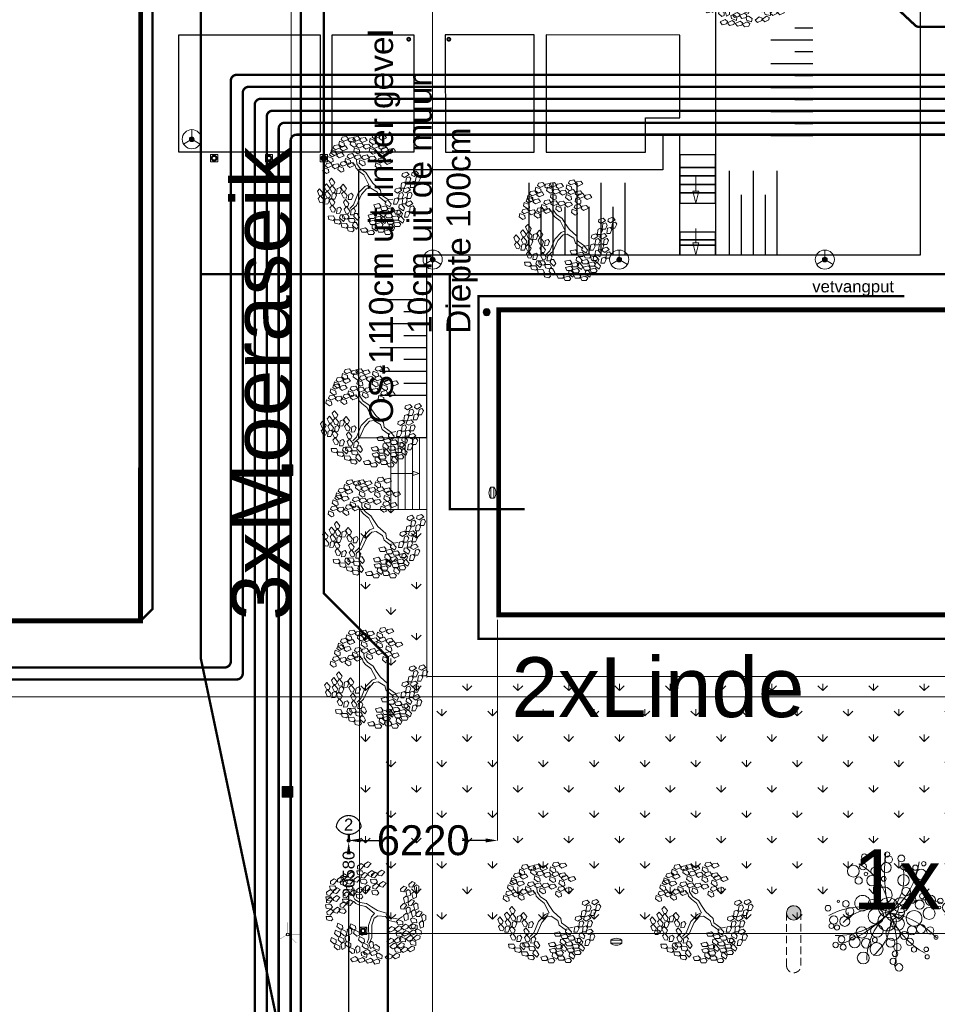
# Model space of a CAD drawing. Header units: millimetres. Extents: x 747415 to 1601423, y -236173 to 551995.
# Tile 205 of 256: x 1100309 to 1138634, y 39745 to 80871. Entities that reach past the tile are written whole.
import ezdxf
from ezdxf.lldxf.tags import DXFTag

# ---------------------------------------------------------------- set-up
doc = ezdxf.new("R2010")
doc.units = ezdxf.units.MM
doc.header["$LTSCALE"] = 100
doc.header["$MEASUREMENT"] = 0
doc.linetypes.add('HIDDEN2', pattern=[4.7625, 3.175, -1.5875])
doc.layers.get('0').update_dxf_attribs({"linetype": 'CONTINUOUS', "lineweight": 0})
doc.layers.get('DEFPOINTS').update_dxf_attribs({"color": 6, "linetype": 'CONTINUOUS', "lineweight": 0})
for name, color, linetype, lineweight in [('T--A9042_BEPLANTING', 90, 'CONTINUOUS', 0), ('T--L9020_GEBOUWEN', 252, 'CONTINUOUS', 0), ('T--L9024_Trappen', 8, 'CONTINUOUS', 0), ('T--L9042_BEPLANTING', 90, 'CONTINUOUS', 0), ('T--L9042_BOMEN', 84, 'CONTINUOUS', 0), ('T--L9051_Verwarming', 210, 'CENTRALE_VERWARMING', 0), ('T--L9052_Hemelwaterafvoer', 130, 'HEMELWATER_AFVOER', 0), ('T--L9052_Ontstop Riool', 240, 'CONTINUOUS', 0), ('T--L9052_Persleiding', 190, 'PERSLEIDING', 0), ('T--L9052_Straatkolken', 240, 'CONTINUOUS', 0), ('T--L9052_Vuilwaterafvoer', 44, 'VUIL_WATER_AFVOER', 0), ('T--L9053_Water', 240, 'BLUS_WATER_LEIDING', 0), ('T--L9053_Waterleidingen', 170, 'TAP_WATER', 0), ('T--L9064_ICT', 170, 'ICT_LEIDING', 0), ('T--L9065_BEVEILIGING_Afsluiter', 240, 'CONTINUOUS', 0), ('T--L9071_TERREINMEUBILAIR_Bank', 250, 'CONTINUOUS', 0), ('T--M9065_BEVEILIGING_Afsluiters', 240, 'CONTINUOUS', 0), ('T--T9042_Boomsoort', 7, 'CONTINUOUS', 0)]:
    doc.layers.add(name, color=color, linetype=linetype, lineweight=lineweight)
doc.layers.add('T--L9041_VERHARDING_Wegen', color=7, linetype='CONTINUOUS')
doc.styles.add('Isocpeur', font='isocpeur.ttf', dxfattribs={"height": 3})
doc.styles.get("Standard").update_dxf_attribs({"font": 'arial.ttf'})
tags = doc.linetypes.add('BLUS_WATER_LEIDING', pattern='A,12.7,-5.08,["BSH",Standard,S=2.54,R=0,X=-2.54,Y=-1.27],-7.62', length=25.4).pattern_tags.tags
tags[6] = DXFTag(74, 10)
tags = doc.linetypes.add('CENTRALE_VERWARMING', pattern='A,12.7,-5.08,["CV",Standard,S=2.54,R=0,X=-2.54,Y=-1.27],-5.08', length=22.86).pattern_tags.tags
tags[6] = DXFTag(74, 10)
tags = doc.linetypes.add('HEMELWATER_AFVOER', pattern='A,12.7,-5.08,["HWA",Standard,S=2.54,R=0,X=-2.54,Y=-1.27],-7.62', length=25.4).pattern_tags.tags
tags[6] = DXFTag(74, 10)
tags = doc.linetypes.add('ICT_LEIDING', pattern='A,12.7,-5.08,["ICT",Standard,S=2.54,R=0,X=-2.54,Y=-1.27],-7.62', length=25.4).pattern_tags.tags
tags[6] = DXFTag(74, 10)
doc.linetypes.add('KW1C Persleiding', pattern='A,10,-200,["pers",Isocpeur,S=10,R=0,X=-125,Y=-15],100', length=310)
tags = doc.linetypes.add('PERSLEIDING', pattern='A,12.7,-5.08,["HPE",Standard,S=2.54,R=0,X=-2.54,Y=-1.27],-7.62', length=25.4).pattern_tags.tags
tags[6] = DXFTag(74, 10)
tags = doc.linetypes.add('TAP_WATER', pattern='A,12.7,-5.08,["Water",Standard,S=2.54,R=0,X=-3.81,Y=-1.27],-7.62', length=25.4).pattern_tags.tags
tags[6] = DXFTag(74, 10)
tags = doc.linetypes.add('VUIL_WATER_AFVOER', pattern='A,12.7,-5.08,["VWA",Standard,S=2.54,R=0,X=-2.54,Y=-1.27],-7.62', length=25.4).pattern_tags.tags
tags[6] = DXFTag(74, 10)
doc.dimstyles.get("Standard").update_dxf_attribs({"dimtxt": 0.18, "dimasz": 500, "dimexe": 0.18, "dimexo": 0.0625, "dimgap": 0.09, "dimtad": 0, "dimtoh": 1, "dimdec": 0, "dimzin": 0, "dimdsep": 46, "dimtxsty": 'Standard', "dimcen": 0.09, "dimadec": 0, "dimazin": 0, "dimtfac": 1, "dimtdec": 0, "dimtofl": 0, "dimtmove": 0, "dimatfit": 3, "dimfxl": 1, "dimtolj": 1, "dimtzin": 0, "dimarcsym": 0})

# ---------------------------------------------------------------- blocks, each defined once
blk = doc.blocks.new('*D69')
at = {"layer": 'DEFPOINTS', "color": 0, "transparency": 16777216}
for p in [(1114051, 46590), (1120271, 46590), (1120271, 46590)]:
    blk.add_point(p, dxfattribs=at)
at = {"layer": 'T--M9065_BEVEILIGING_Afsluiters', "color": 0, "lineweight": -2, "transparency": 16777216}
for p, q in [((1114051, 46590), (1114051, 46590)), ((1114551, 46590), (1115536, 46590)), ((1119771, 46590), (1118786, 46590)), ((1120271, 46590), (1120271, 46590))]:
    blk.add_line(p, q, dxfattribs=at)
at = {"layer": 'T--M9065_BEVEILIGING_Afsluiters', "color": 0, "transparency": 16777216}
for points in [[(1114551, 46674), (1114551, 46507), (1114051, 46590)], [(1119771, 46674), (1119771, 46507), (1120271, 46590)]]:
    blk.add_solid(points, dxfattribs=at)
at = {"layer": 'T--M9065_BEVEILIGING_Afsluiters', "color": 0, "lineweight": 0, "transparency": 16777216, "insert": (1117161, 46590), "char_height": 1250, "attachment_point": 5}
blk.add_mtext('\\A1;6220', dxfattribs=at)
blk = doc.blocks.new('*D70')
at = {"layer": 'DEFPOINTS', "color": 0, "transparency": 16777216}
for p in [(1114050, 46515), (1114050, 46515), (1114050, 25935)]:
    blk.add_point(p, dxfattribs=at)
at = {"layer": 'T--M9065_BEVEILIGING_Afsluiters', "color": 0, "lineweight": -2, "transparency": 16777216}
for p, q in [((1114050, 46515), (1114050, 46515)), ((1114050, 46015), (1114050, 46015)), ((1114050, 26435), (1114050, 44365)), ((1114050, 25935), (1114050, 25935))]:
    blk.add_line(p, q, dxfattribs=at)
at = {"layer": 'T--M9065_BEVEILIGING_Afsluiters', "color": 0, "transparency": 16777216}
for points in [[(1113966, 46015), (1114133, 46015), (1114050, 46515)], [(1113966, 26435), (1114133, 26435), (1114050, 25935)]]:
    blk.add_solid(points, dxfattribs=at)
at = {"layer": 'T--M9065_BEVEILIGING_Afsluiters', "color": 0, "lineweight": 0, "transparency": 16777216, "insert": (1114050, 45190), "char_height": 500, "attachment_point": 5, "rotation": 90}
blk.add_mtext('\\A1;20580', dxfattribs=at)
blk = doc.blocks.new('L', base_point=(1.368, 0.591))
for p, q in [((1.275, 0.567), (1.306, 0.592)), ((1.281, 0.65), (1.312, 0.675)), ((1.294, 0.6), (1.281, 0.65)), ((1.322, 0.591), (1.294, 0.6)), ((1.306, 0.592), (1.336, 0.538)), ((1.312, 0.675), (1.342, 0.621)), ((1.342, 0.621), (1.322, 0.591)), ((1.288, 0.517), (1.275, 0.567)), ((1.317, 0.508), (1.288, 0.517)), ((1.336, 0.538), (1.317, 0.508)), ((1.337, 0.489), (1.356, 0.548)), ((1.376, 0.484), (1.337, 0.489)), ((1.356, 0.548), (1.391, 0.554)), ((1.404, 0.527), (1.376, 0.484)), ((1.391, 0.554), (1.404, 0.527))]:
    blk.add_line(p, q)
blk = doc.blocks.new('boom40')
for p, q in [((1284, 1530), (1366, 1774)), ((-1946, 798), (-2318, 1020)), ((683, 621), (890, 1109)), ((890, 1109), (1076, 1397)), ((932, 510), (1118, 1042)), ((1076, 1397), (1284, 1530)), ((1118, 1042), (1428, 1419)), ((1428, 1419), (1780, 1530)), ((-1946, 554), (-2339, 820)), ((-911, 665), (-1946, 798)), ((-932, 377), (-1946, 554)), ((-372, 89), (-932, 377)), ((-228, 288), (-911, 665)), ((-228, -244), (-372, 89)), ((0, 0), (-228, 288)), ((0, 0), (683, 621)), ((207, -289), (600, 155)), ((600, 155), (932, 510)), ((-228, -244), (-414, -865)), ((207, -289), (-186, -1065)), ((-766, -1087), (-1056, -1797)), ((-538, -1220), (-807, -1907)), ((-414, -865), (-766, -1087)), ((-186, -1065), (-538, -1220)), ((-807, -1907), (-642, -2262))]:
    blk.add_line(p, q)
for p, xscale, yscale, zscale, rotation in [((-1759, 3260), 7200.000000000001, 7200.000000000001, 7200.000000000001, 295.0165150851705), ((331, 3260), 7199.999999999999, 7199.999999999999, 7199.999999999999, 190.1248425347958), ((-1221, 2816), 7200.000000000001, 7200.000000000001, 7200.000000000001, 295.0165150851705), ((-662, 2528), 7200.000000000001, 7200.000000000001, 7200.000000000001, 295.0165150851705), ((1304, 3149), 7199.999999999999, 7199.999999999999, 7199.999999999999, 190.1248425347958), ((1945, 3016), 7199.999999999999, 7199.999999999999, 7199.999999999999, 190.1248425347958), ((2794, 2550), 7199.999999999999, 7199.999999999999, 7199.999999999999, 190.1248425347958), ((-3146, 1930), 7199.999999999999, 7199.999999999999, 7199.999999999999, 347.8021081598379), ((-2256, 2107), 7200.000000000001, 7200.000000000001, 7200.000000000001, 295.0165150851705), ((766, 2084), 7199.999999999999, 7199.999999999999, 7199.999999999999, 190.1248425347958), ((1532, 1685), 7199.999999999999, 7199.999999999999, 7199.999999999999, 190.1248425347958), ((3043, 1619), 7199.999999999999, 7199.999999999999, 7199.999999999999, 190.1248425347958), ((-2070, 931), 7200.000000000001, 7200.000000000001, 7200.000000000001, 295.0165150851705), ((-890, 1463), 7200.000000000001, 7200.000000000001, 7200.000000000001, 295.0165150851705), ((2587, 1175), 7199.999999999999, 7199.999999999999, 7199.999999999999, 190.1248425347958), ((-3477, 710), 7199.999999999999, 7199.999999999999, 7199.999999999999, 347.8021081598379), ((-2732, 820), 7199.999999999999, 7199.999999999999, 7199.999999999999, 347.8021081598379), ((1739, 488), 7199.999999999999, 7199.999999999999, 7199.999999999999, 190.1248425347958), ((3663, 110), 7199.999999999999, 7199.999999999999, 7199.999999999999, 190.1248425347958), ((1821, -865), 7199.999999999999, 7199.999999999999, 7199.999999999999, 190.1248425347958), ((2877, -67), 7199.999999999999, 7199.999999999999, 7199.999999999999, 190.1248425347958), ((2773, -910), 7199.999999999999, 7199.999999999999, 7199.999999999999, 190.1248425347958), ((-310, -2284), 7200.000000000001, 7200.000000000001, 7200.000000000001, 66.16076666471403), ((1118, -2528), 7200.000000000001, 7200.000000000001, 7200.000000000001, 66.16076666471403), ((-1138, -3460), 7200.000000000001, 7200.000000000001, 7200.000000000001, 66.16076666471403), ((-103, -2971), 7200.000000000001, 7200.000000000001, 7200.000000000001, 66.16076666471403), ((1387, -3282), 7200.000000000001, 7200.000000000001, 7200.000000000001, 66.16076666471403)]:
    blk.add_blockref('L', p, dxfattribs=dict(xscale=xscale, yscale=yscale, zscale=zscale, rotation=rotation))
at = {"xscale": 7200, "yscale": 7200, "zscale": 7200}
for p in [(-3353, -887), (-2546, -1419), (-2070, -1220), (-2980, -2240), (-1118, -1441), (-2132, -2839), (-1656, -2572), (-1138, -2617)]:
    blk.add_blockref('L', p, dxfattribs=at)
blk = doc.blocks.new('boom21')
for centre, radius in [((177, 2448), 124), ((452, 2630), 118), ((-704, 2096), 248), ((29, 1950), 235), ((476, 2291), 142), ((976, 2120), 106), ((1173, 2258), 105), ((1304, 2025), 176), ((-775, 1430), 271), ((-311, 1608), 199), ((152, 1457), 234), ((247, 1890), 111), ((961, 1707), 207), ((1835, 1893), 120), ((-1962, 1199), 157), ((-1612, 1224), 131), ((-437, 1242), 101), ((1147, 1279), 168), ((1497, 1198), 136), ((1783, 1381), 49.6), ((-1420, 962), 118), ((-1275, 707), 156), ((-945, 812), 187), ((-205, 937), 259), ((293, 566), 324), ((1072, 648), 326), ((-711, 484), 296), ((-179, 352), 388), ((798, 348), 177), ((-2379, 14), 89.1), ((-1791, 241), 111), ((-1431, 173), 152), ((-1090, 173), 164), ((-537, 67), 269), ((-92, -145), 392), ((241, -63), 415), ((755, -256), 337), ((1899, 170), 152), ((2343, 87), 247), ((-2114, -158), 96.5), ((-1321, -533), 183), ((-1120, -206), 188), ((-797, -596), 329), ((-16, -525), 311), ((1544, -256), 218), ((1918, -240), 74), ((2236, -348), 141), ((-1988, -792), 81.9), ((-1612, -787), 153), ((1283, -683), 99.3), ((1757, -610), 176), ((2503, -649), 126), ((-1038, -1209), 252), ((-504, -1141), 189), ((-139, -1032), 154), ((275, -1059), 176), ((709, -1273), 240), ((1581, -1063), 207), ((1766, -1362), 152), ((-656, -1604), 216), ((-296, -1449), 108), ((965, -1693), 106), ((1135, -1628), 111), ((1975, -1446), 108), ((-1348, -1959), 214), ((-1128, -1701), 52.3), ((-942, -1905), 117), ((421, -1997), 225), ((797, -1993), 108), ((1470, -1793), 140), ((695, -2368), 89.1)]:
    blk.add_circle(centre, radius)
for centre, radius, start, end in [((5302, 627), 5282, 158.4887, 186.8224), ((3035, 416), 3005, 138.8673, 187.727), ((-1347, 2644), 2985, 297.5671, 348.8381), ((1081, 1676), 1978, 179.3256, 238.0735), ((-2449, 125), 2482, 357.8699, 50.6155), ((-806, 1584), 1793, 298.751, 6.6118), ((885, 3251), 3310, 215.8726, 255.444), ((-1010, -3035), 3250, 71.3392, 111.6799), ((-2223, 2664), 3465, 273.3086, 310.5821), ((-2188, -6), 2219, 301.2651, 0.9994), ((-2532, -5639), 6224, 42.3394, 65.6862), ((3206, -111), 3174, 177.8302, 223.0418), ((2109, 218), 2063, 184.7691, 246.3269), ((1525, 1946), 2403, 232.24, 292.0944)]:
    blk.add_arc(centre, radius, start, end)
blk = doc.blocks.new('Afvalbak')
at = {"layer": 'T--L9071_TERREINMEUBILAIR_Bank', "linetype": 'Continuous'}
blk.add_lwpolyline([(-65, 0), (65, 0), (65, -460), (-65, -460)], close=True, dxfattribs=at)
for centre, start, end in [((225.625, -230), 141.641984, 218.358016), ((-225.625, -230), 321.641984, 38.358016)]:
    blk.add_arc(centre, 370.625, start, end, dxfattribs=at)
blk = doc.blocks.new('*U333')
at = {"layer": 'T--L9071_TERREINMEUBILAIR_Bank', "linetype": 'Continuous'}
h = blk.add_hatch(color=256, dxfattribs=at)
edge = h.paths.add_edge_path()
edge.add_arc((0, 1100), 300, 0, 360)
at = {"layer": 'T--L9071_TERREINMEUBILAIR_Bank', "linetype": 'HIDDEN2'}
blk.add_lwpolyline([(300, 1100, 0.414214), (0, 1400, 0.414214), (-300, 1100), (-300, -1100, 0.414214), (0, -1400, 0.414214), (300, -1100)], format="xyb", close=True, dxfattribs=at)
at = {"layer": 'T--L9071_TERREINMEUBILAIR_Bank', "linetype": 'Continuous'}
blk.add_circle((0, 1100), 300, dxfattribs=at)
blk = doc.blocks.new('*U179')
at = {"layer": 'T--L9071_TERREINMEUBILAIR_Bank', "linetype": 'Continuous'}
for points in [[(-300, 0), (0, 0), (0, -300), (-300, -300)], [(-191, -50), (-250, -109), (-250, -191), (-191, -250), (-109, -250), (-50, -191), (-50, -109), (-109, -50)]]:
    blk.add_lwpolyline(points, close=True, dxfattribs=at)
for points in [[(-109, -50), (0, 0)], [(-50, -109), (0, 0)], [(-250, -109), (-300, 0)], [(-191, -50), (-300, 0)], [(-250, -191), (-300, -300)], [(-191, -250), (-300, -300)], [(-109, -250), (0, -300)], [(-50, -191), (0, -300)]]:
    blk.add_lwpolyline(points, dxfattribs=at)
blk.add_circle((-150, -150), 70, dxfattribs=at)

msp = doc.modelspace()

# ---------------------------------------------------------------- hatches: boundary and pattern name
at = {"layer": 'T--A9042_BEPLANTING'}
h = msp.add_hatch(dxfattribs=at)
h.set_pattern_fill('GRASS', color=256, scale=1500, style=0)
edge = h.paths.add_edge_path()
edge.add_line((1194589.183, 247525.193), (1194593.64, 247264.881))
edge.add_line((1194593.64, 247264.881), (1189597.042, 247120.843))
edge.add_line((1189597.042, 247120.843), (1179615.176, 246734.424))
edge.add_line((1179615.176, 246734.424), (1169673.169, 246260.926))
edge.add_line((1169673.169, 246260.926), (1159743.156, 245284.429))
edge.add_line((1159743.156, 245284.429), (1149794.302, 244232.037))
edge.add_line((1149794.302, 244232.037), (1139904.319, 243419.621))
edge.add_line((1139904.319, 243419.621), (1138613.747, 243325.021))
edge.add_line((1138613.747, 243325.021), (1135690.007, 243117.197))
edge.add_line((1135690.007, 243117.197), (1132771.926, 242932.503))
edge.add_line((1132771.926, 242932.503), (1129859.398, 242758.599))
edge.add_line((1129859.398, 242758.599), (1126616.556, 242566.575))
edge.add_line((1126616.556, 242566.575), (1123385.964, 242364.695))
edge.add_line((1123385.964, 242364.695), (1120184.728, 242139.833))
edge.add_line((1120184.728, 242139.833), (1117014.113, 241880.011))
edge.add_line((1117014.113, 241880.011), (1113876.289, 241570.228))
edge.add_line((1113876.289, 241570.228), (1110773.76, 241198.319))
edge.add_line((1110773.76, 241198.319), (1107692.214, 240764.72))
edge.add_line((1107692.214, 240764.72), (1104624.361, 240306.925))
edge.add_line((1104624.361, 240306.925), (1101572.465, 239835.828))
edge.add_line((1101572.465, 239835.828), (1100403.086, 239650.924))
edge.add_line((1100403.086, 239650.924), (1097780.987, 239217.99))
edge.add_line((1097780.987, 239217.99), (1095157.329, 238732.83))
edge.add_line((1095157.329, 238732.83), (1092526.922, 238274.052))
edge.add_line((1092526.922, 238274.052), (1089457.602, 237766.051))
edge.add_line((1089457.602, 237766.051), (1086388.73, 237224.846))
edge.add_line((1086388.73, 237224.846), (1083401.545, 236651.668))
edge.add_line((1083401.545, 236651.668), (1080469.385, 236024.459))
edge.add_line((1080469.385, 236024.459), (1077519.444, 235269.823))
edge.add_line((1077519.444, 235269.823), (1074567.867, 234454.498))
edge.add_line((1074567.867, 234454.498), (1071611.505, 233602.32))
edge.add_line((1071611.505, 233602.32), (1068661.406, 232725.291))
edge.add_line((1068661.406, 232725.291), (1065719.424, 231822.381))
edge.add_line((1065719.424, 231822.381), (1062684.54, 230856.109))
edge.add_line((1062684.54, 230856.109), (1059866.196, 229920.836))
edge.add_line((1059866.196, 229920.836), (1056845.381, 228880.035))
edge.add_line((1056845.381, 228880.035), (1054034.15, 227860.451))
edge.add_line((1054034.15, 227860.451), (1051908.682, 227043.859))
edge.add_line((1051908.682, 227043.859), (1051192.354, 226766.278))
edge.add_line((1051192.354, 226766.278), (1050671.69, 226564.519))
edge.add_line((1050671.69, 226564.519), (1049927.631, 226262.62))
edge.add_line((1049927.631, 226262.62), (1049070.32, 225903.54))
edge.add_line((1049070.32, 225903.54), (1048360.834, 225606.376))
edge.add_line((1048360.834, 225606.376), (1045574.185, 224396.868))
edge.add_line((1045574.185, 224396.868), (1042746.023, 223102.062))
edge.add_line((1042746.023, 223102.062), (1039916.204, 221736.561))
edge.add_line((1039916.204, 221736.561), (1037264.038, 220364.549))
edge.add_line((1037264.038, 220364.549), (1036639.036, 220037.907))
edge.add_line((1036639.036, 220037.907), (1035761.731, 219567.084))
edge.add_line((1035761.731, 219567.084), (1034455.173, 218860.02))
edge.add_line((1034455.173, 218860.02), (1031834.519, 217415.207))
edge.add_line((1031834.519, 217415.207), (1029063.532, 215837.52))
edge.add_line((1029063.532, 215837.52), (1026493.513, 214322.916))
edge.add_line((1026493.513, 214322.916), (1023661.374, 212596.81))
edge.add_line((1023661.374, 212596.81), (1021148.701, 211011.913))
edge.add_line((1021148.701, 211011.913), (1018664.489, 209394.723))
edge.add_line((1018664.489, 209394.723), (1016111.63, 207674.051))
edge.add_line((1016111.63, 207674.051), (1013541.964, 205866.676))
edge.add_line((1013541.964, 205866.676), (1011054.819, 204060.939))
edge.add_line((1011054.819, 204060.939), (1008551.61, 202180.933))
edge.add_line((1008551.61, 202180.933), (1006071.977, 200261.271))
edge.add_line((1006071.977, 200261.271), (1003623.026, 198305.877))
edge.add_line((1003623.026, 198305.877), (1001255.469, 196356.541))
edge.add_line((1001255.469, 196356.541), (998895.97, 194358.237))
edge.add_line((998895.97, 194358.237), (996592.894, 192340.973))
edge.add_line((996592.894, 192340.973), (994271.188, 190253.094))
edge.add_line((994271.188, 190253.094), (992089.799, 188232.713))
edge.add_line((992089.799, 188232.713), (989855.126, 186096.735))
edge.add_line((989855.126, 186096.735), (987565.682, 183840.779))
edge.add_line((987565.682, 183840.779), (985556.73, 181812.43))
edge.add_line((985556.73, 181812.43), (983340.235, 179499.914))
edge.add_line((983340.235, 179499.914), (981234.422, 177237.565))
edge.add_line((981234.422, 177237.565), (979162.94, 174943.215))
edge.add_line((979162.94, 174943.215), (977214.691, 172724.59))
edge.add_line((977214.691, 172724.59), (975036.892, 170165.071))
edge.add_line((975036.892, 170165.071), (973160.412, 167901.106))
edge.add_line((973160.412, 167901.106), (971300.145, 165540.186))
edge.add_line((971300.145, 165540.186), (970653.489, 164750.347))
edge.add_line((970653.489, 164750.347), (969323.906, 163031.694))
edge.add_line((969323.906, 163031.694), (967532.389, 160664.585))
edge.add_line((967532.389, 160664.585), (965620.33, 158124.446))
edge.add_line((965620.33, 158124.446), (963729.485, 155559.861))
edge.add_line((963729.485, 155559.861), (962160.024, 153368.205))
edge.add_line((962160.024, 153368.205), (960583.853, 151476.839))
edge.add_line((960583.853, 151476.839), (957868.106, 147829.141))
edge.add_line((957868.106, 147829.141), (955546.579, 144354.957))
edge.add_line((955546.579, 144354.957), (952781.766, 139999.101))
edge.add_line((952781.766, 139999.101), (950228.309, 135925.671))
edge.add_line((950228.309, 135925.671), (947689.507, 131669.07))
edge.add_line((947689.507, 131669.07), (945836.511, 128467.426))
edge.add_line((945836.511, 128467.426), (939785.242, 117718.876))
edge.add_line((939785.242, 117718.876), (930712.869, 102774.401))
edge.add_line((930712.869, 102774.401), (922173.53, 90199.799))
edge.add_arc((831492.457, 157259.067), 112782.989, 306.60619454, 323.5168236, ccw=False)
edge.add_line((898746.269, 66722.183), (906881.323, 58450.839))
edge.add_arc((1039056.702, -43733.649), 167068.849, 138.06483794, 142.29247104, ccw=False)
edge.add_line((914773.924, 67916.66), (924725.806, 83316.857))
edge.add_line((924725.806, 83316.857), (935036.865, 100427.915))
edge.add_line((935036.865, 100427.915), (938271.243, 105214.41))
edge.add_line((938271.243, 105214.41), (944567.151, 115601.153))
edge.add_line((944567.151, 115601.153), (949536.685, 124088.131))
edge.add_line((949536.685, 124088.131), (954824.472, 132626.587))
edge.add_line((954824.472, 132626.587), (959827.89, 140132.671))
edge.add_line((959827.89, 140132.671), (963059.812, 145135.12))
edge.add_line((963059.812, 145135.12), (965500.197, 148828.356))
edge.add_line((965500.197, 148828.356), (966613.361, 150562.786))
edge.add_line((966613.361, 150562.786), (968025.373, 152669.584))
edge.add_line((968025.373, 152669.584), (969925.147, 155201.552))
edge.add_line((969925.147, 155201.552), (971712.101, 157704.465))
edge.add_line((971712.101, 157704.465), (973307.285, 159791.446))
edge.add_line((973307.285, 159791.446), (974380.773, 161326.936))
edge.add_line((974380.773, 161326.936), (975513.5, 162711.848))
edge.add_line((975513.5, 162711.848), (977022.752, 164676.523))
edge.add_line((977022.752, 164676.523), (979125.989, 167160.936))
edge.add_line((979125.989, 167160.936), (980701.644, 168861.659))
edge.add_line((980701.644, 168861.659), (983077.997, 171627.505))
edge.add_line((983077.997, 171627.505), (985074.319, 173856.029))
edge.add_line((985074.319, 173856.029), (986909.132, 175828.505))
edge.add_line((986909.132, 175828.505), (989063.699, 178159.256))
edge.add_line((989063.699, 178159.256), (991154.428, 180245.145))
edge.add_line((991154.428, 180245.145), (993121.205, 182057.606))
edge.add_line((993121.205, 182057.606), (995324.494, 184142.051))
edge.add_line((995324.494, 184142.051), (997280.219, 186006.612))
edge.add_line((997280.219, 186006.612), (999623.744, 188200.448))
edge.add_line((999623.744, 188200.448), (1002349.065, 190608.065))
edge.add_line((1002349.065, 190608.065), (1004754.956, 192653.066))
edge.add_line((1004754.956, 192653.066), (1007294.928, 194741.918))
edge.add_line((1007294.928, 194741.918), (1008978.786, 196161.928))
edge.add_line((1008978.786, 196161.928), (1011076.047, 197755.95))
edge.add_line((1011076.047, 197755.95), (1013065.241, 199247.814))
edge.add_line((1013065.241, 199247.814), (1015821.037, 201346.882))
edge.add_line((1015821.037, 201346.882), (1017686.716, 202722.52))
edge.add_line((1017686.716, 202722.52), (1020957.031, 204817.97))
edge.add_line((1020957.031, 204817.97), (1023228.197, 206313.401))
edge.add_line((1023228.197, 206313.401), (1026470.58, 208376.744))
edge.add_line((1026470.58, 208376.744), (1028603.548, 209658.432))
edge.add_line((1028603.548, 209658.432), (1030968.801, 211111.637))
edge.add_line((1030968.801, 211111.637), (1032974.557, 212278.47))
edge.add_line((1032974.557, 212278.47), (1034989.373, 213415.47))
edge.add_line((1034989.373, 213415.47), (1036654.679, 214452.728))
edge.add_line((1036654.679, 214452.728), (1038246.03, 215241.653))
edge.add_line((1038246.03, 215241.653), (1039948.347, 216202.761))
edge.add_line((1039948.347, 216202.761), (1041825.775, 217172.039))
edge.add_line((1041825.775, 217172.039), (1043014.131, 217759.859))
edge.add_line((1043014.131, 217759.859), (1045164.207, 218821.145))
edge.add_line((1045164.207, 218821.145), (1047341.541, 219812.404))
edge.add_line((1047341.541, 219812.404), (1050071.07, 221013.985))
edge.add_line((1050071.07, 221013.985), (1051244.22, 221490.97))
edge.add_line((1051244.22, 221490.97), (1052347.556, 221956.97))
edge.add_line((1052347.556, 221956.97), (1053649.506, 222430.47))
edge.add_line((1053649.506, 222430.47), (1054533.126, 222784.97))
edge.add_line((1054533.126, 222784.97), (1056086.056, 223306.47))
edge.add_line((1056086.056, 223306.47), (1057869.317, 223968.97))
edge.add_line((1057869.317, 223968.97), (1060574.556, 224929.97))
edge.add_line((1060574.556, 224929.97), (1063483.693, 225922.97))
edge.add_line((1063483.693, 225922.97), (1065608.903, 226631.593))
edge.add_line((1065608.903, 226631.593), (1069173.064, 227676.47))
edge.add_line((1069173.064, 227676.47), (1072281.977, 228625.637))
edge.add_line((1072281.977, 228625.637), (1075375.394, 229611.47))
edge.add_line((1075375.394, 229611.47), (1077123.927, 230119.62))
edge.add_line((1077123.927, 230119.62), (1080375.394, 230986.97))
edge.add_line((1080375.394, 230986.97), (1082892.594, 231747.063))
edge.add_line((1082892.594, 231747.063), (1087287.423, 232727.295))
edge.add_line((1087287.423, 232727.295), (1089726.851, 233304.236))
edge.add_line((1089726.851, 233304.236), (1092683.446, 233905.227))
edge.add_line((1092683.446, 233905.227), (1095564.394, 234529.046))
edge.add_line((1095564.394, 234529.046), (1098820.303, 235134.124))
edge.add_line((1098820.303, 235134.124), (1101429.17, 235680.801))
edge.add_line((1101429.17, 235680.801), (1102775.394, 235932.97))
edge.add_line((1102775.394, 235932.97), (1105482.445, 236248.973))
edge.add_line((1105482.445, 236248.973), (1107758.807, 236612.397))
edge.add_line((1107758.807, 236612.397), (1110496.735, 236978.709))
edge.add_line((1110496.735, 236978.709), (1115376.091, 237663.748))
edge.add_line((1115376.091, 237663.748), (1120160.891, 238162.648))
edge.add_line((1120160.891, 238162.648), (1122883.614, 238303.454))
edge.add_line((1122883.614, 238303.454), (1125390.669, 238461.915))
edge.add_line((1125390.669, 238461.915), (1128123.405, 238391.97))
edge.add_line((1128123.405, 238391.97), (1132768.171, 238736.47))
edge.add_line((1132768.171, 238736.47), (1135790.587, 239107.966))
edge.add_line((1135790.587, 239107.966), (1138342.94, 239481.456))
edge.add_line((1138342.94, 239481.456), (1142060.43, 239524.47))
edge.add_line((1142060.43, 239524.47), (1147419.918, 239838.053))
edge.add_line((1147419.918, 239838.053), (1152508.673, 240937.759))
edge.add_line((1152508.673, 240937.759), (1161790.445, 241405.25))
edge.add_line((1161790.445, 241405.25), (1166293.104, 242414.317))
edge.add_line((1166293.104, 242414.317), (1170003.913, 243136.47))
edge.add_line((1170003.913, 243136.47), (1182817.631, 243902.97))
edge.add_line((1182817.631, 243902.97), (1191677.387, 244103.47))
edge.add_line((1191677.387, 244103.47), (1200992.076, 244164.47))
edge.add_line((1200992.076, 244164.47), (1212315.556, 244345.47))
edge.add_line((1212315.556, 244345.47), (1212435.36, 247419.97))
edge.add_line((1212435.36, 247419.97), (1205479.36, 247503.517))
edge.add_line((1205479.36, 247503.517), (1202606.248, 247460.622))
edge.add_line((1202606.248, 247460.622), (1194593.64, 247264.881))
h = msp.add_hatch(dxfattribs=at)
h.set_pattern_fill('GRASS', color=256, scale=1500)
h.set_pattern_definition([(90, (1e-08, 75123.1), (-1060.6602, 1060.6602), [281.25, -1840.0703]), (45, (1e-08, 75123.1), (-1060.6602, 1060.6602), [281.25, -1218.75]), (135, (1e-08, 75123.1), (-1060.6602, -1060.6602), [281.25, -1218.75])])
h.paths.add_polyline_path([(1117311.77, 53436.04), (1117311.77, 60413.215), (1114504.428, 60413.215), (1114504.428, 42701.618), (1144879.852, 42701.618), (1144879.852, 53436.04)])
at = {"layer": 'T--L9052_Ontstop Riool', "linetype": 'Continuous'}
h = msp.add_hatch(color=256, dxfattribs=at)
edge = h.paths.add_edge_path()
edge.add_arc((1119811.77, 68653.23), 150, 0, 360)
at = {"layer": 'T--L9052_Straatkolken', "linetype": 'Continuous'}
h = msp.add_hatch(color=256, dxfattribs=at)
h.dxf.hatch_style = 1
h.paths.add_polyline_path([(1111719.926, 62284.201), (1111269.926, 62284.201), (1111269.926, 61834.201), (1111719.926, 61834.201)])
h = msp.add_hatch(color=256, dxfattribs=at)
h.dxf.hatch_style = 1
h.paths.add_polyline_path([(1111719.926, 48841.738), (1111269.926, 48841.738), (1111269.926, 48391.738), (1111719.926, 48391.738)])
at = {"layer": 'T--L9065_BEVEILIGING_Afsluiter', "lineweight": 0}
h = msp.add_hatch(color=256, dxfattribs=at)
edge = h.paths.add_edge_path()
edge.add_arc((1114050.977, 46590.269), 75, 0, 360)
at = {"layer": 'T--L9071_TERREINMEUBILAIR_Bank'}
h = msp.add_hatch(color=256, dxfattribs=at)
h.dxf.hatch_style = 1
h.paths.add_polyline_path([(1107596.621, 75879.156, 1), (1107396.621, 75879.156, 1)])
h = msp.add_hatch(color=256, dxfattribs=at)
h.dxf.hatch_style = 1
h.paths.add_polyline_path([(1117659.221, 70851.108, 1), (1117459.221, 70851.108, 1)])
h = msp.add_hatch(color=256, dxfattribs=at)
h.dxf.hatch_style = 1
h.paths.add_polyline_path([(1125449.367, 70851.108, 1), (1125249.367, 70851.108, 1)])
h = msp.add_hatch(color=256, dxfattribs=at)
h.dxf.hatch_style = 1
h.paths.add_polyline_path([(1134037.135, 70851.108, 1), (1133837.135, 70851.108, 1)])

# ---------------------------------------------------------------- linework, layer by layer
at = {"layer": 'T--L9020_GEBOUWEN', "const_width": 200}
msp.add_lwpolyline([(1127963.124, 127778.963), (1128021.582, 108378.788), (1108137.565, 105919.162), (1108043.026, 106884.951), (1105375.651, 106884.951), (1105354.428, 55763.215), (1087774.452, 55763.223)], dxfattribs=at)
msp.add_lwpolyline([(1151231.77, 107603.23), (1161971.77, 107603.23), (1161971.77, 86156.762), (1163271.77, 86156.762), (1163271.77, 78614.396), (1163961.77, 78614.396), (1163971.77, 70753.23), (1165831.768, 70753.23), (1165831.768, 68753.23), (1190001.77, 68753.23), (1190001.77, 56013.23), (1120311.771, 56013.224), (1120311.772, 68753.23), (1142981.77, 68753.23), (1142981.77, 82993.23), (1151231.77, 82993.23)], close=True, dxfattribs=at)
at = {"layer": 'T--L9024_Trappen', "lineweight": 0}
for p, q in [((1115811.77, 63413.215), (1115811.77, 60413.215)), ((1115811.77, 63413.215), (1117311.77, 63413.215)), ((1116111.77, 63413.215), (1116111.77, 60413.215)), ((1116411.77, 63413.215), (1116411.77, 60413.215)), ((1116711.77, 63413.215), (1116711.77, 60413.215)), ((1117011.77, 63413.215), (1117011.77, 60413.215)), ((1117311.77, 63413.215), (1117311.77, 60413.215)), ((1115811.77, 61913.215), (1116728.176, 61913.215)), ((1116985.91, 61913.215), (1116728.176, 62012.469)), ((1116728.176, 62012.469), (1116728.176, 61925.128)), ((1116728.176, 61913.215), (1116728.176, 61837.788)), ((1116728.176, 61837.788), (1116985.91, 61913.215)), ((1115811.77, 60413.215), (1117311.77, 60413.215))]:
    msp.add_line(p, q, dxfattribs=at)
at = {"layer": 'T--L9041_VERHARDING_Wegen', "lineweight": 0}
for p, q in [((1128551.749, 74303.193), (1128551.749, 73703.193)), ((1128551.749, 73703.193), (1128426.749, 73703.193)), ((1128426.749, 73703.193), (1128551.749, 73203.193)), ((1128551.749, 73703.193), (1128676.749, 73703.193)), ((1128551.749, 73703.193), (1128551.749, 73703.193)), ((1128676.749, 73703.193), (1128551.749, 73203.193)), ((1128551.749, 72153.193), (1128551.749, 71553.193)), ((1128551.749, 71553.193), (1128426.749, 71553.193)), ((1128426.749, 71553.193), (1128551.749, 71053.193)), ((1128551.749, 71553.193), (1128676.749, 71553.193)), ((1128551.749, 71553.193), (1128551.749, 71553.193)), ((1128676.749, 71553.193), (1128551.749, 71053.193))]:
    msp.add_line(p, q, dxfattribs=at)
at = {"layer": 'T--L9041_VERHARDING_Wegen'}
for points in [[(1138581.77, 101557.947), (1129374.327, 101557.947), (1129374.327, 71053.193), (1137931.77, 71053.193), (1137931.77, 84331.698), (1138581.77, 84981.698)], [(1112854.327, 80239.153), (1112854.327, 75333.23), (1106954.327, 75333.23), (1106954.327, 80239.153)], [(1116764.327, 80239.153), (1116764.327, 75333.23), (1113354.327, 75333.23), (1113354.327, 80239.153)], [(1118074.327, 80239.153), (1118092.106, 75333.23), (1121794.327, 75333.23), (1121794.327, 80239.153)], [(1127874.327, 80224.243), (1122294.327, 80239.153), (1122294.327, 75333.23), (1126444.327, 75333.23), (1126444.327, 76773.23), (1127874.327, 76773.23)], [(1117311.77, 63413.215), (1117311.77, 71053.193), (1127874.327, 71053.193), (1127874.327, 76073.23), (1127174.327, 76073.23), (1127174.327, 74603.23), (1114454.327, 74603.23), (1114454.327, 63401.481)], [(1127874.327, 75233.193), (1127874.327, 74703.193), (1129374.327, 74703.193), (1129374.327, 75233.193)], [(1127874.327, 74343.193), (1129374.327, 74343.193), (1129374.327, 74703.193), (1127874.327, 74703.193)], [(1127874.327, 73983.193), (1129374.327, 73983.193), (1129374.327, 74343.193), (1127874.327, 74343.193)], [(1127874.327, 73643.193), (1129374.327, 73643.193), (1129374.327, 73983.193), (1127874.327, 73983.193)], [(1127874.327, 73203.193), (1129374.327, 73203.193), (1129374.327, 73643.193), (1127874.327, 73643.193)], [(1129374.327, 71673.193), (1129374.327, 72003.193), (1127874.327, 72003.193), (1127874.327, 71673.193)], [(1127874.327, 71453.193), (1129374.327, 71453.193), (1129374.327, 71673.193), (1127874.327, 71673.193)], [(1127874.327, 71053.193), (1129374.327, 71053.193), (1129374.327, 71453.193), (1127874.327, 71453.193)]]:
    msp.add_lwpolyline(points, close=True, dxfattribs=at)
for points in [[(1133431.77, 80523.212), (1132681.77, 80523.212)], [(1133431.77, 80023.212), (1131681.77, 80023.212)], [(1133431.77, 79523.212), (1132681.77, 79523.212)], [(1133431.77, 79023.212), (1131681.77, 79023.212)], [(1133431.77, 78523.212), (1132681.77, 78523.212)], [(1133431.77, 78023.212), (1131681.77, 78023.212)], [(1133431.77, 77523.212), (1132681.77, 77523.212)], [(1133431.77, 77023.212), (1131681.77, 77023.212)], [(1133431.77, 76523.212), (1132681.77, 76523.212)], [(1133431.77, 76023.212), (1131681.77, 76023.212)], [(1129951.749, 71053.193), (1129951.749, 74553.193)], [(1130951.749, 71053.193), (1130951.749, 74553.193)], [(1131951.749, 71053.193), (1131951.749, 74553.193)], [(1121593.048, 71053.193), (1121593.048, 74053.193)], [(1122593.048, 71053.193), (1122593.048, 74053.193)], [(1123593.048, 71053.193), (1123593.048, 74053.193)], [(1124593.048, 71053.193), (1124593.048, 74053.193)], [(1125593.048, 71053.193), (1125593.048, 74053.193)], [(1130451.749, 71053.193), (1130451.749, 73553.193)], [(1131451.749, 71053.193), (1131451.749, 73553.193)], [(1122093.048, 71053.193), (1122093.048, 73053.193)], [(1123093.048, 71053.193), (1123093.048, 73053.193)], [(1124093.048, 71053.193), (1124093.048, 73053.193)], [(1125093.048, 71053.193), (1125093.048, 73053.193)], [(1117311.77, 69171.673), (1115352.865, 69171.673)], [(1117311.77, 68671.673), (1116352.865, 68671.673)], [(1117311.77, 68171.673), (1115352.865, 68171.673)], [(1117311.77, 67671.673), (1116352.865, 67671.673)], [(1117311.77, 67171.673), (1115352.865, 67171.673)], [(1117311.77, 66671.673), (1116352.865, 66671.673)], [(1117311.77, 66171.673), (1115352.865, 66171.673)], [(1117311.77, 65671.673), (1116352.865, 65671.673)], [(1117311.77, 65171.673), (1115352.865, 65171.673)]]:
    msp.add_lwpolyline(points, dxfattribs=at)
at = {"layer": 'T--L9041_VERHARDING_Wegen', "const_width": 1}
msp.add_lwpolyline([(1114504.428, 60413.215), (1117311.77, 60413.215), (1117311.77, 53397.645), (1144879.852, 53397.645), (1144879.852, 42663.224), (1114504.428, 42663.224)], close=True, dxfattribs=at)
at = {"layer": 'T--L9042_BEPLANTING', "lineweight": 0}
msp.add_line((1117311.77, 60413.215), (1117311.77, 53397.645), dxfattribs=at)
at = {"layer": 'T--L9042_BEPLANTING'}
msp.add_lwpolyline([(1114504.428, 60413.215), (1117311.77, 60413.215), (1117311.77, 53436.04), (1144879.852, 53436.04), (1144879.852, 42701.618), (1114504.428, 42701.618)], close=True, dxfattribs=at)
at = {"layer": 'T--L9042_BOMEN'}
msp.add_lwpolyline([(1127054.456, 42717.701), (1126967.011, 42659.404), (1126860.133, 42659.404), (1126821.269, 42717.701), (1126840.701, 42795.43), (1126918.43, 42844.01), (1126996.159, 42844.01), (1127054.456, 42795.43), (1127054.456, 42717.701), (1127054.456, 42717.701)], dxfattribs=at)
at = {"layer": 'T--L9051_Verwarming', "ltscale": 1.8, "const_width": 100}
for points in [[(1018889.992, 122892.127), (1018564.073, 122892.127, -0.414213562), (1018314.073, 123142.127), (1018314.073, 131060.295, -0.414213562), (1018564.073, 131310.295), (1083324.347, 131310.295, -0.205750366), (1083505.708, 131232.367), (1137710.372, 80635.458, 0.189984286), (1137880.962, 80568.212), (1160714.602, 80568.212, -0.414213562), (1160964.602, 80318.212), (1160964.602, 68568.212)], [(1158464.602, 68568.212), (1158464.602, 77818.212, 0.414213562), (1158214.602, 78068.212), (1109875.639, 78068.212, 0.414213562), (1109625.639, 77818.212), (1109625.639, 53565.945, -0.414213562), (1109375.639, 53315.945), (1083637.722, 53315.945, -0.414213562), (1083387.722, 53565.945), (1083387.722, 104635.881, 0.414213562), (1083137.722, 104885.881), (1067387.722, 104885.881, -0.414213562), (1067137.722, 105135.881), (1067137.722, 118754.865, 0.414213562), (1066887.722, 119004.865), (1066387.722, 119004.865)], [(1157964.602, 68568.212), (1157964.602, 78318.212, 0.414213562), (1157714.602, 78568.212), (1109375.639, 78568.212, 0.414213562), (1109125.639, 78318.212), (1109125.639, 54065.945, -0.414213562), (1108875.639, 53815.945), (1084137.722, 53815.945, -0.414213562), (1083887.722, 54065.945), (1083887.722, 105135.881, 0.414213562), (1083637.722, 105385.881), (1067887.722, 105385.881, -0.414213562), (1067637.722, 105635.881), (1067637.722, 117635.881, 0.414213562), (1067387.722, 117885.881), (1066387.722, 117885.881)], [(1160464.602, 68568.212), (1160464.602, 77318.212, 0.414213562), (1160214.602, 77568.212), (1110375.639, 77568.212, 0.414213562), (1110125.639, 77318.212), (1110125.639, 32260.269), (1038882.328, 32260.269), (1038882.328, 34510.269), (1036382.328, 34510.269), (1036382.328, 32260.269), (996873.17, 32260.269), (996873.17, 69566.273), (1007702.87, 69566.273), (1007702.87, 69066.273), (1008373.833, 69066.273)], [(1008373.833, 70066.273), (996373.17, 70066.273), (996373.17, 31760.269), (1036882.328, 31760.269), (1036882.328, 34010.269), (1038382.328, 34010.269), (1038382.328, 31760.269), (1110625.639, 31760.269), (1110625.639, 76818.212, -0.414213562), (1110875.639, 77068.212), (1159714.602, 77068.212, -0.414213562), (1159964.602, 76818.212), (1159964.602, 68568.212)], [(1155964.602, 68568.212), (1155964.602, 76318.212, 0.414213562), (1155714.602, 76568.212), (1111375.639, 76568.212, 0.414213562), (1111125.639, 76318.212), (1111125.639, 34260.269, 0.414213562), (1111375.639, 34010.269), (1121687.203, 34010.269, -0.414213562), (1121937.203, 33760.269), (1121937.203, 7099.089, 0.414213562), (1122187.203, 6849.089), (1149421.072, 6849.089, -0.414213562), (1149671.072, 6599.089), (1149671.072, 2369.578, -0.414213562), (1149421.072, 2119.578), (1149171.072, 2119.578)], [(1156464.602, 68568.212), (1156464.602, 75818.212, 0.414213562), (1156214.602, 76068.212), (1111875.639, 76068.212, 0.414213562), (1111625.639, 75818.212), (1111625.639, 34760.269, 0.414213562), (1111875.639, 34510.269), (1122187.203, 34510.269, -0.414213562), (1122437.203, 34260.269), (1122437.203, 7599.089, 0.414213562), (1122687.203, 7349.089), (1149921.072, 7349.089, -0.414213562), (1150171.072, 7099.089), (1150171.072, 1869.578, -0.414213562), (1149921.072, 1619.578), (1149171.072, 1619.578)]]:
    msp.add_lwpolyline(points, format="xyb", dxfattribs=at)
at = {"layer": 'T--L9052_Hemelwaterafvoer', "ltscale": 2, "const_width": 100}
for points in [[(1090468.532, 133272.139), (1105854.428, 133272.139), (1105854.428, 56251.751), (1105354.428, 55763.215)], [(1137259.297, 69325.624), (1119470.977, 69325.624), (1119470.977, 55010.832), (1189122.75, 55010.832), (1189529.113, 55463.407)]]:
    msp.add_lwpolyline(points, dxfattribs=at)
at = {"layer": 'T--L9052_Ontstop Riool', "linetype": 'Continuous', "const_width": 1}
msp.add_lwpolyline([(1120311.77, 68753.23), (1119811.77, 68753.23), (1119811.77, 68653.23)], dxfattribs=at)
at = {"layer": 'T--L9052_Ontstop Riool', "linetype": 'Continuous'}
msp.add_circle((1119811.77, 68653.23), 150, dxfattribs=at)
at = {"layer": 'T--L9052_Persleiding', "ltscale": 2, "const_width": 100}
msp.add_lwpolyline([(1113017.301, 132887.259), (1113017.302, 56902.135), (1115681.537, 54237.9), (1115681.537, 35089.471), (1150154.904, 35089.471), (1150154.904, 8125.626), (1151695.722, 6936.456), (1163127.741, 6936.456), (1169056.236, 1007.961), (1179938.101, 1007.961)], dxfattribs=at)
at = {"layer": 'T--L9052_Straatkolken', "linetype": 'Continuous'}
for points in [[(1111269.926, 61834.201), (1111719.926, 61834.201), (1111719.926, 62284.201), (1111269.926, 62284.201)], [(1111269.926, 48391.738), (1111719.926, 48391.738), (1111719.926, 48841.738), (1111269.926, 48841.738)]]:
    msp.add_lwpolyline(points, close=True, dxfattribs=at)
at = {"layer": 'T--L9052_Vuilwaterafvoer', "ltscale": 2, "const_width": 100}
for points in [[(1107875.697, 149535.975), (1107875.698, 54181.038), (1112517.302, 32125.362), (1112517.303, 4964.182), (1164744.578, 4964.183), (1165971.142, 2964.183), (1165971.142, -7043.601), (1164744.578, -9153.601), (1155655.021, -9206.596), (1155171.142, -8722.717), (1155171.142, -7403.601), (1155171.142, -7403.601)], [(1165825.09, 57656.761), (1190825.09, 57656.762), (1190825.09, 70240.718), (1107875.698, 70240.717)], [(1121393.704, 60425.925), (1118271.046, 60425.925), (1118271.046, 70240.717)]]:
    msp.add_lwpolyline(points, dxfattribs=at)
at = {"layer": 'T--L9053_Water', "ltscale": 2}
msp.add_line((1111654.202, 99388.13), (1111654.202, 33948.335), dxfattribs=at)
at = {"layer": 'T--L9053_Waterleidingen', "lineweight": 0, "ltscale": 2, "const_width": 100}
msp.add_lwpolyline([(1112055.48, 33410.832), (1168779.469, 33410.832), (1168779.469, 51960.884), (1183519.444, 51960.884), (1190073.927, 50946.903), (1192522.517, 72745.624), (1166574.811, 72745.624), (1166574.811, 115941.627), (1146055.94, 115941.627), (1126131.458, 111869.416), (1112055.48, 111869.416)], close=True, dxfattribs=at)
at = {"layer": 'T--L9064_ICT', "color": 1, "lineweight": 0}
msp.add_line((1117554.846, 108902.837), (1117554.846, 32224.399), dxfattribs=at)
at = {"layer": 'T--L9064_ICT', "lineweight": 0}
msp.add_line((1155725.761, 52585.8), (1096907.603, 52585.8), dxfattribs=at)
at = {"layer": 'T--L9065_BEVEILIGING_Afsluiter', "lineweight": 0, "const_width": 50}
msp.add_lwpolyline([(1114569.517, 47155.679, 0.914733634), (1113532.437, 47155.679, 0.608265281)], format="xyb", close=True, dxfattribs=at)
at = {"layer": 'T--L9065_BEVEILIGING_Afsluiter', "lineweight": 0, "const_width": 100}
msp.add_lwpolyline([(1114050.977, 46590.269), (1114050.977, 46840.269)], dxfattribs=at)
at = {"layer": 'T--L9065_BEVEILIGING_Afsluiter', "lineweight": 0}
msp.add_circle((1114050.977, 46590.269), 75, dxfattribs=at)
at = {"layer": 'T--L9071_TERREINMEUBILAIR_Bank', "const_width": 75}
for points in [[(1116497.062, 80056.192, 1), (1116622.062, 80056.192, 1)], [(1118169.643, 80056.192, 1), (1118294.643, 80056.192, 1)]]:
    msp.add_lwpolyline(points, format="xyb", close=True, dxfattribs=at)
at = {"layer": 'T--L9071_TERREINMEUBILAIR_Bank'}
for points in [[(1107496.621, 75879.156), (1107496.621, 76279.156)], [(1107496.621, 75879.156), (1107150.211, 75679.156)], [(1107496.621, 75879.156), (1107843.031, 75679.156)], [(1117559.221, 70851.108), (1117559.221, 71251.108)], [(1125349.367, 70851.108), (1125349.367, 71251.108)], [(1133937.135, 70851.108), (1133937.135, 71251.108)], [(1117559.221, 70851.108), (1117212.811, 70651.108)], [(1117559.221, 70851.108), (1117905.631, 70651.108)], [(1125349.367, 70851.108), (1125002.957, 70651.108)], [(1125349.367, 70851.108), (1125695.777, 70651.108)], [(1133937.135, 70851.108), (1133590.725, 70651.108)], [(1133937.135, 70851.108), (1134283.545, 70651.108)]]:
    msp.add_lwpolyline(points, dxfattribs=at)
for points in [[(1108579.327, 75238.351), (1108279.327, 75238.351), (1108279.327, 74938.351), (1108579.327, 74938.351)], [(1110570.358, 75238.351), (1110870.358, 75238.351), (1110870.358, 74938.351), (1110570.358, 74938.351)], [(1112861.39, 75238.351), (1113161.39, 75238.351), (1113161.39, 74938.351), (1112861.39, 74938.351)]]:
    msp.add_lwpolyline(points, close=True, dxfattribs=at)
at = {"layer": 'T--L9071_TERREINMEUBILAIR_Bank', "const_width": 10}
for points in [[(1111504.428, 42723.224), (1111504.428, 43163.224)], [(1111452.467, 42633.224), (1111071.416, 42413.224)], [(1111546.855, 42620.797), (1111857.982, 42309.67)], [(1111564.428, 42663.224), (1112004.428, 42663.224)]]:
    msp.add_lwpolyline(points, dxfattribs=at)
at = {"layer": 'T--L9071_TERREINMEUBILAIR_Bank'}
for centre, radius in [((1107496.621, 75879.156), 400), ((1107496.621, 75879.156), 100), ((1108429.327, 75088.351), 120), ((1108429.327, 75088.351), 115), ((1108429.327, 75088.351), 110), ((1108429.327, 75088.351), 105), ((1108429.327, 75088.351), 100), ((1108429.327, 75088.351), 95), ((1108429.327, 75088.351), 90), ((1108429.327, 75088.351), 85), ((1108429.327, 75088.351), 80), ((1108429.327, 75088.351), 75), ((1110720.358, 75088.351), 120), ((1110720.358, 75088.351), 115), ((1110720.358, 75088.351), 110), ((1110720.358, 75088.351), 105), ((1110720.358, 75088.351), 100), ((1110720.358, 75088.351), 95), ((1110720.358, 75088.351), 90), ((1110720.358, 75088.351), 85), ((1110720.358, 75088.351), 80), ((1110720.358, 75088.351), 75), ((1113011.39, 75088.351), 120), ((1113011.39, 75088.351), 115), ((1113011.39, 75088.351), 110), ((1113011.39, 75088.351), 105), ((1113011.39, 75088.351), 100), ((1113011.39, 75088.351), 95), ((1113011.39, 75088.351), 90), ((1113011.39, 75088.351), 85), ((1113011.39, 75088.351), 80), ((1113011.39, 75088.351), 75), ((1117559.221, 70851.108), 400), ((1125349.367, 70851.108), 400), ((1133937.135, 70851.108), 400), ((1117559.221, 70851.108), 100), ((1125349.367, 70851.108), 100), ((1133937.135, 70851.108), 100), ((1111504.428, 42663.224), 60)]:
    msp.add_circle(centre, radius, dxfattribs=at)
at = {"layer": 'T--M9065_BEVEILIGING_Afsluiters', "lineweight": 0}
msp.add_line((1120270.977, 55810.832), (1120270.977, 46590.449), dxfattribs=at)

# ---------------------------------------------------------------- block references
at = {"layer": 'T--L9042_BOMEN', "linetype": 'Continuous'}
for p, xscale, yscale, rotation in [((1130569.534, 82678.711), 0.4999999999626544, 0.4999999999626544, 99.60722196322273), ((1114889.672, 73977.58), 0.4999999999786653, 0.4999999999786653, 75.04055255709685), ((1123093.048, 72053.193), 0.4999999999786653, 0.4999999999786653, 75.04055255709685), ((1115015.797, 64269.484), 0.4999999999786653, 0.4999999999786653, 75.04055255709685), ((1115104.207, 59638.612), 0.4999999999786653, 0.4999999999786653, 75.04055255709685), ((1115193.135, 53356.747), 0.4999999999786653, 0.4999999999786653, 75.04055255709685), ((1115126.506, 43539.378), 0.4999999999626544, 0.4999999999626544, 99.60722196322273), ((1122421.154, 43563.224), 0.4999999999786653, 0.4999999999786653, 75.04055255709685), ((1128784.835, 43563.224), 0.4999999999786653, 0.4999999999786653, 75.04055255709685)]:
    msp.add_blockref('boom40', p, dxfattribs=dict(at, xscale=xscale, yscale=yscale, rotation=rotation))
at = {"layer": 'T--L9042_BOMEN', "linetype": 'Continuous', "rotation": 129.8577472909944}
msp.add_blockref('boom21', (1136697.841, 43563.224), dxfattribs=at)
at = {"layer": 'T--L9071_TERREINMEUBILAIR_Bank'}
for name, p, rotation in [('Afvalbak', (1120050.566, 60879.356), 180), ('*U179', (1114804.428, 42963.224), 359.9266564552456), ('Afvalbak', (1125456.105, 42359.766), 270)]:
    msp.add_blockref(name, p, dxfattribs=dict(at, rotation=rotation))
msp.add_blockref('*U333', (1132637.497, 42463.224), dxfattribs=at)

# ---------------------------------------------------------------- texts
at = {"layer": 'T--L9052_Ontstop Riool', "color": 1}
for s, p in [('10cm uit linker gevel', (1115900.37, 67749.842)), ('10cm uit de muur', (1117517.638, 67749.842)), ('Diepte 100cm', (1119134.906, 67749.842)), ('OS-11', (1115900.37, 64010.519))]:
    msp.add_text(s, height=1000, rotation=90, dxfattribs=at).set_placement(p)
at = {"layer": 'T--L9052_Vuilwaterafvoer', "linetype": 'KW1C Persleiding'}
msp.add_text('vetvangput', height=500, rotation=0.0000006, dxfattribs=at).set_placement((1133411.375, 69481.89))
at = {"layer": 'T--L9065_BEVEILIGING_Afsluiter', "lineweight": 0}
msp.add_text('2', height=500, dxfattribs=at).set_placement((1113853.55, 47002.233))
at = {"layer": 'T--T9042_Boomsoort'}
msp.add_text('3xMoeraseik', height=2500, rotation=90, dxfattribs=at).set_placement((1111642.177, 55769.091))
for s, p in [('2xLinde', (1120851.978, 51740.593)), ('1xMoeraseik', (1135098.908, 43715.739))]:
    msp.add_text(s, height=2500, dxfattribs=at).set_placement(p)

# ---------------------------------------------------------------- dimensions: what is measured, and where the dimension line sits
at = {"layer": 'T--M9065_BEVEILIGING_Afsluiters', "lineweight": 0}
dim = msp.add_linear_dim(base=(1120270.977, 46590.269), p1=(1114050.977, 46590.269), p2=(1120270.977, 46590.269), angle=0, dimstyle='Standard', dxfattribs=at)
dim.commit()
dim.dimension.update_dxf_attribs({"geometry": '*D69', "text_midpoint": (1117160.977, 46590.269)})
dim = msp.add_linear_dim(base=(1114049.728, 46515.279), p1=(1114049.728, 25935.279), p2=(1114049.728, 46515.279), angle=90, dimstyle='Standard', override={"dimjust": 2}, dxfattribs=at)
dim.commit()
dim.dimension.update_dxf_attribs({"geometry": '*D70', "text_midpoint": (1114049.728, 45190.099)})

doc.saveas('drawing.dxf')
